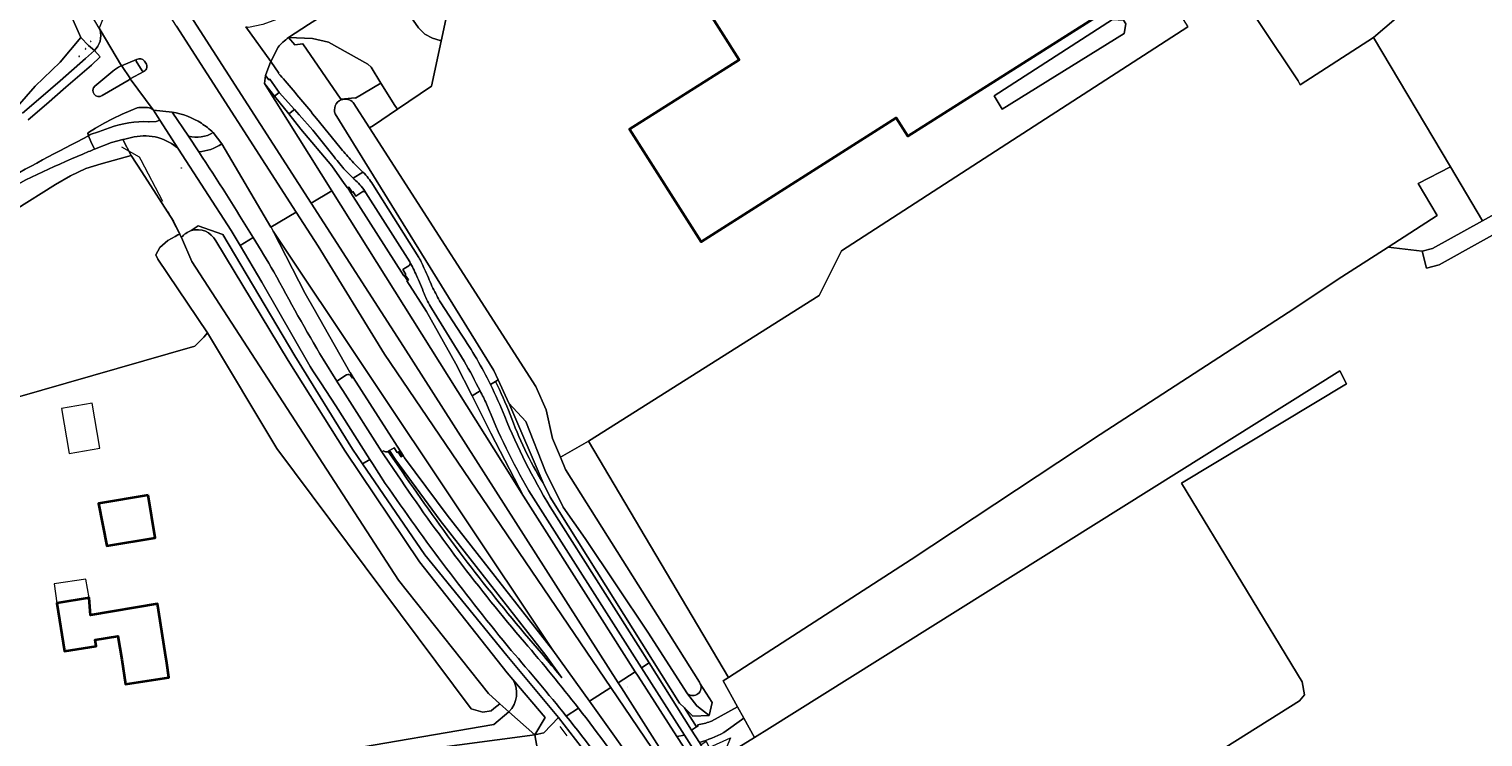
# Model space of a CAD drawing. Header units: metres. Extents: x 200176 to 205485, y 394066 to 399855.
# Tile 216 of 230: x 203246 to 203496, y 397768 to 397890. Entities that reach past the tile are written whole.
import ezdxf
from ezdxf.enums import TextEntityAlignment as Align

# ---------------------------------------------------------------- set-up
doc = ezdxf.new("R2010")
doc.units = ezdxf.units.M
doc.linetypes.add('IE-TERREINAFSCHEIDING', pattern=[10, 8, -2])
doc.layers.get('0').update_dxf_attribs({"lineweight": 25})
for name, color, linetype, lineweight in [('B-WE-GR-BEPLANTING_CULTUUR_BOSPLANTSOEN-GV', 90, 'Continuous', 18), ('B-WE-GR-BEPLANTING_CULTUUR_VASTE PLANTENVAK-GV', 90, 'Continuous', 18), ('B-WE-GR-BOOM-S', 90, 'Continuous', 25), ('B-WE-GR-BOS_GEMENGD-GV', 40, 'Continuous', 13), ('B-WE-GR-BOS_LOOF-GV', 40, 'Continuous', 13), ('B-WE-GR-BOUWLAND-GV', 80, 'Continuous', 13), ('B-WE-GR-GRAS-GV', 60, 'Continuous', 13), ('B-WE-GR-HOUTWAL-GV', 40, 'Continuous', 13), ('B-WE-IE-MEUBILAIR_WEGMEUBILAIR_VERKEERSBORD-S', 7, 'Continuous', 25), ('B-WE-IE-TERREINAFSCHEIDING-G', 210, 'IE-TERREINAFSCHEIDING', 18), ('B-WE-IE-TERREINAFSCHEIDING_KUNSTMATIG_HEKWERK-G', 20, 'IE-TERREINAFSCHEIDING-KUNSTMATIG', 18), ('B-WE-OG-BEBOUWING-GV', 7, 'Continuous', 35), ('B-WE-OG-BEBOUWING-T18', 10, 'Continuous', 18), ('B-WE-OG-BEBOUWING_LUIFEL-GV', 7, 'Continuous', 18), ('B-WE-OG-TERREIN_CULTUURSCHEIDING-GV', 7, 'Continuous', 18), ('B-WE-OG-TERREIN_ERF-GV', 7, 'Continuous', 18), ('B-WE-OG-TERREIN_ONBEGROEID-GV', 7, 'Continuous', 18), ('B-WE-OG-TOPOGRAFIE-T18', 10, 'Continuous', 18), ('B-WE-OG-WATER_GREPPEL-GV', 160, 'Continuous', 18), ('B-WE-OG-WEG-GV', 7, 'Continuous', 18), ('B-WE-VH-ONVERHARD-GV', 252, 'Continuous', 18), ('B-WE-VH-VERHARDING_ASFALT-GV', 252, 'Continuous', 18), ('B-WE-VH-VERHARDING_BETON-GV', 252, 'Continuous', 18), ('B-WE-VH-VERHARDING_BETONSTRAATSTEEN-GV', 252, 'Continuous', 18), ('B-WE-VH-VERHARDING_FUNDERING_ZAND-GV', 7, 'Continuous', 18), ('B-WE-VH-VERHARDING_GRASBETONSTEEN-GV', 70, 'Continuous', 18), ('B-WE-VH-VERHARDING_TEGEL-GV', 252, 'Continuous', 18)]:
    doc.layers.add(name, color=color, linetype=linetype, lineweight=lineweight)
doc.styles.add('NLCS-ISO-M20-T18', font='NLCS-ISO.ttf', dxfattribs={"height": 0.036})
doc.linetypes.add('IE-TERREINAFSCHEIDING-KUNSTMATIG', pattern='A,4,[82,NLCS.shx,S=0.75,R=90,X=0,Y=0],4,-2', length=10)

# ---------------------------------------------------------------- blocks, each defined once
blk = doc.blocks.new('SIE-WEG_VERKEERSBORD_INFORMATIE-SO')
at = {"linetype": 'ByBlock', "lineweight": 18}
h = blk.add_hatch(color=0, dxfattribs=at)
h.dxf.hatch_style = 1
h.paths.add_polyline_path([(0, 0), (-1, 0), (-1, 0), (0, 0), (0, -2), (0, -2)])
h = blk.add_hatch(color=0, dxfattribs=at)
h.dxf.hatch_style = 1
edge = h.paths.add_edge_path()
edge.add_arc((0, 1), 0.373, 0, 360)
at = {"color": 0, "linetype": 'ByBlock', "lineweight": 18}
for points in [[(-2, -2), (2, -2), (2, 2), (-2, 2)], [(0, 0), (-1, 0), (-1, 0), (0, 0), (0, -2), (0, -2)]]:
    blk.add_lwpolyline(points, close=True, dxfattribs=at)
blk.add_circle((0, 1), 0.373, dxfattribs=at)
blk = doc.blocks.new('SGR-BOOM_01-SO')
at = {"linetype": 'ByBlock', "lineweight": 18}
h = blk.add_hatch(color=0, dxfattribs=at)
h.dxf.hatch_style = 1
edge = h.paths.add_edge_path()
edge.add_arc((0, 0), 0.25, 0, 360)
at = {"color": 0, "linetype": 'ByBlock', "lineweight": 18}
for radius in [2, 0.25]:
    blk.add_circle((0, 0), radius, dxfattribs=at)

msp = doc.modelspace()

# ---------------------------------------------------------------- linework, layer by layer
at = {"layer": 'B-WE-GR-BEPLANTING_CULTUUR_BOSPLANTSOEN-GV', "flags": 128}
msp.add_lwpolyline([(203326.066, 397773.178), (203327.071, 397774.028), (203325.128, 397775.763), (203309.659, 397795.269), (203274.101, 397850.163), (203272.3, 397854.273), (203272.031, 397854.787), (203271.993, 397854.859), (203271.677, 397854.745), (203271.199, 397854.475), (203269.947, 397853.767), (203268.588, 397852.579), (203267.873, 397851.319), (203268.214, 397850.538), (203276.783, 397837.845), (203288.715, 397817.957), (203322.157, 397773.14), (203324.157, 397772.551), (203325.59, 397772.775)], close=True, dxfattribs=at)
at = {"layer": 'B-WE-GR-BEPLANTING_CULTUUR_VASTE PLANTENVAK-GV'}
for points in [[(203273.993, 397855.461, 0.151589), (203272.3, 397854.273)], [(203278.186, 397853.702, 0.3699313), (203273.993, 397855.461)], [(203329.32, 397778.177, -0.3443188), (203328.636, 397772.63)], [(203328.636, 397772.63, 0.3443188), (203329.32, 397778.177)]]:
    msp.add_lwpolyline(points, format="xyb", dxfattribs=at)
at = {"layer": 'B-WE-GR-BEPLANTING_CULTUUR_VASTE PLANTENVAK-GV', "flags": 128}
for points in [[(203272.3, 397854.273), (203274.101, 397850.163), (203309.659, 397795.269), (203325.128, 397775.763), (203327.071, 397774.028), (203328.636, 397772.63)], [(203329.32, 397778.177), (203328.35, 397779.314), (203313.277, 397798.452), (203300.455, 397817.515), (203290.648, 397833.1), (203278.186, 397853.702)], [(203333.081, 397768.66), (203334.88, 397771.659), (203329.32, 397778.177)], [(203328.636, 397772.63), (203333.081, 397768.66)]]:
    msp.add_lwpolyline(points, dxfattribs=at)
at = {"layer": 'B-WE-GR-BOS_GEMENGD-GV', "flags": 128}
msp.add_lwpolyline([(203556.278, 397887.22), (203488.678, 397849.577), (203486.503, 397849.002), (203485.736, 397851.902), (203479.885, 397852.628), (203471.955, 397847.523), (203462.705, 397841.38), (203430.369, 397820.34), (203397.839, 397798.836), (203366.419, 397778.563), (203365.493, 397777.965), (203367.966, 397773.482), (203369.055, 397771.509), (203370.866, 397768.219), (203373.468, 397769.842), (203471.615, 397831.332), (203472.746, 397829.089), (203444.375, 397811.971), (203465.105, 397777.784), (203465.514, 397775.551), (203464.641, 397774.54), (203393.704, 397729.878)], dxfattribs=at)
at = {"layer": 'B-WE-GR-BOS_LOOF-GV', "flags": 128}
msp.add_lwpolyline([(203531.644, 397920.74), (203534.76, 397922.568), (203532.381, 397926.181), (203490.46, 397898.056), (203483.628, 397894.053), (203477.364, 397888.711), (203490.603, 397866.443), (203496.124, 397857.157), (203551.382, 397887.927), (203553.744, 397893.46), (203546.25, 397904.617), (203537.861, 397917.976)], close=True, dxfattribs=at)
msp.add_lwpolyline([(203234.86, 397824.156), (203274.603, 397835.556), (203276.172, 397837.114), (203276.783, 397837.845), (203268.214, 397850.538), (203267.873, 397851.319), (203268.588, 397852.579), (203269.947, 397853.767), (203271.199, 397854.475), (203271.677, 397854.745), (203271.993, 397854.859), (203270.905, 397857.09), (203265.474, 397865.576), (203263.634, 397868.41), (203258.481, 397866.956), (203255.873, 397866.137), (203253.193, 397864.889), (203250.641, 397863.39), (203243.694, 397859.061)], dxfattribs=at)
at = {"layer": 'B-WE-GR-BOUWLAND-GV', "flags": 128}
msp.add_lwpolyline([(203098.306, 397898.467), (203102.533, 397874.405), (203105.051, 397858.595), (203106.294, 397844.443), (203107.173, 397823.637), (203108.844, 397800.727), (203178.033, 397818.326), (203178.074, 397818.467), (203179.91, 397822.943), (203182.689, 397826.866), (203186.037, 397830.98), (203189.713, 397835.339), (203194.801, 397839.916), (203201.112, 397844.931), (203208.758, 397850.378), (203218.853, 397857.62), (203228.758, 397864.602), (203236.675, 397870.601), (203244.033, 397876.785), (203247.138, 397880.326), (203251.432, 397884.467), (203255.012, 397888.722), (203253.155, 397892.836)], dxfattribs=at)
at = {"layer": 'B-WE-GR-GRAS-GV', "flags": 128}
for points in [[(203342.324, 397819.218), (203366.419, 397778.563), (203397.839, 397798.836), (203430.369, 397820.34), (203462.705, 397841.38), (203471.955, 397847.523), (203479.885, 397852.628), (203488.331, 397858.064), (203485.089, 397863.583), (203490.603, 397866.443), (203477.364, 397888.711), (203464.785, 397880.53), (203464.394, 397881.243), (203451.364, 397900.89), (203442.222, 397895.659), (203445.435, 397890.563), (203414.278, 397870.394), (203385.876, 397852.009), (203382.038, 397844.292)], [(203389.364, 397727.134), (203393.704, 397729.878), (203464.641, 397774.54), (203465.514, 397775.551), (203465.105, 397777.784), (203444.375, 397811.971), (203472.746, 397829.089), (203471.615, 397831.332), (203373.468, 397769.842), (203370.866, 397768.219), (203365.514, 397764.882), (203365.78, 397764.461), (203377.397, 397746.074), (203389.014, 397727.687), (203389.344, 397727.165)]]:
    msp.add_lwpolyline(points, close=True, dxfattribs=at)
at = {"layer": 'B-WE-GR-HOUTWAL-GV', "flags": 128}
for points in [[(203243.694, 397859.061), (203250.641, 397863.39), (203253.193, 397864.889), (203255.873, 397866.137), (203258.481, 397866.956), (203263.634, 397868.41), (203262.189, 397871.143), (203260.246, 397870.639), (203257.31, 397869.468)], [(203363.319, 397770.964), (203363.485, 397771.026), (203367.966, 397773.482), (203365.493, 397777.965), (203366.419, 397778.563), (203342.324, 397819.218), (203337.485, 397816.471), (203338.38, 397814.339), (203361.399, 397777.732), (203361.562, 397777.473)], [(203361.562, 397777.473), (203363.606, 397774.222), (203363.108, 397771.976), (203360.291, 397771.861), (203358.826, 397773.293), (203360.898, 397770.019), (203361.165, 397770.191), (203361.063, 397770.386)]]:
    msp.add_lwpolyline(points, dxfattribs=at)
at = {"layer": 'B-WE-GR-HOUTWAL-GV'}
for points in [[(203256.33, 397869.058, 0.0439007), (203225.863, 397853.106)], [(203257.31, 397869.468, -0.0017368), (203256.33, 397869.058)], [(203361.063, 397770.386, 0.0495713), (203363.319, 397770.964)]]:
    msp.add_lwpolyline(points, format="xyb", dxfattribs=at)
at = {"layer": 'B-WE-IE-TERREINAFSCHEIDING-G', "flags": 128}
for points in [[(203261.987, 397869.908), (203265.042, 397868.15)], [(203265.042, 397868.15), (203265.311, 397867.636)], [(203265.311, 397867.636), (203272.031, 397854.787)], [(203272.031, 397854.787), (203272.3, 397854.273)]]:
    msp.add_lwpolyline(points, dxfattribs=at)
at = {"layer": 'B-WE-IE-TERREINAFSCHEIDING_KUNSTMATIG_HEKWERK-G', "flags": 128}
for points in [[(203321.054, 397907.067), (203316.997, 397888.091)], [(203316.997, 397888.091), (203315.333, 397880.305), (203309.472, 397876.361)], [(203316.797, 397888.21), (203316.997, 397888.091)], [(203309.472, 397876.361), (203305.335, 397873.577)], [(203305.335, 397873.577), (203304.673, 397873.132)], [(203223.224, 397846.344), (203232.173, 397851.905), (203243.694, 397859.061), (203250.641, 397863.39), (203253.193, 397864.889), (203255.873, 397866.137), (203258.481, 397866.956), (203263.634, 397868.41)], [(203263.634, 397868.41), (203265.474, 397865.576), (203270.905, 397857.09)], [(203338.665, 397768.521), (203337.433, 397770.075)]]:
    msp.add_lwpolyline(points, dxfattribs=at)
at = {"layer": 'B-WE-OG-BEBOUWING-GV', "flags": 128}
for points in [[(203362.951, 397924.985), (203369.408, 397914.815), (203355.054, 397905.701), (203368.268, 397884.889), (203349.398, 397872.908), (203361.693, 397853.543), (203395.28, 397874.867), (203397.271, 397871.73), (203440.381, 397899.102), (203437.677, 397903.361), (203448.479, 397910.336), (203414.641, 397963.718), (203381.949, 397942.933), (203360.226, 397929.276)], [(203266.555, 397809.9), (203258.053, 397808.505), (203259.453, 397801.223), (203267.755, 397802.585)], [(203269.482, 397782.785), (203268.173, 397791.193), (203256.658, 397789.25), (203256.419, 397792.232), (203250.871, 397791.314), (203252.161, 397783.091), (203257.623, 397783.948), (203257.455, 397785.015), (203261.364, 397785.649), (203262.031, 397781.625), (203262.692, 397777.38), (203270.143, 397778.54), (203269.758, 397781.01)]]:
    msp.add_lwpolyline(points, close=True, dxfattribs=at)
at = {"layer": 'B-WE-OG-BEBOUWING_LUIFEL-GV', "flags": 128}
for points in [[(203252.976, 397817.118), (203258.247, 397818.032), (203256.909, 397825.75), (203251.638, 397824.836)], [(203256.419, 397792.232), (203255.835, 397795.468), (203250.38, 397794.668), (203250.871, 397791.314)]]:
    msp.add_lwpolyline(points, close=True, dxfattribs=at)
at = {"layer": 'B-WE-OG-TERREIN_CULTUURSCHEIDING-GV', "flags": 128}
for points in [[(203176.264, 398029.558), (203175.063, 398028.922), (203173.56, 398028.579), (203175.034, 398026.044), (203175.659, 398024.969), (203197.794, 397987.645), (203225.959, 397940.153), (203240.33, 397916.079), (203248.634, 397902.168), (203250.632, 397898.562), (203253.155, 397892.836), (203255.012, 397888.722), (203256.317, 397887.332), (203257.31, 397886.459)], [(203258.301, 397890), (203258.117, 397890.318), (203255.523, 397894.8), (203250.939, 397902.558), (203228.233, 397941.01), (203227.99, 397941.422), (203209.883, 397972.025)], [(203299.776, 397877.965), (203299.716, 397878.1), (203293.154, 397887.591), (203291.774, 397887.45), (203290.728, 397888.686)], [(203288.907, 397887.038), (203287.676, 397884.596), (203289.037, 397882.568), (203288.99, 397882.537)], [(203270.705, 397875.877), (203273.519, 397871.731)], [(203298.099, 397868.741), (203294.923, 397872.735), (203292.524, 397875.379), (203291.745, 397876.308), (203290.769, 397875.571), (203292.842, 397872.952)], [(203295.525, 397874.77), (203299.561, 397869.82)], [(203325.461, 397828.976), (203326.314, 397829.507), (203326.763, 397829.785), (203326.023, 397831.374), (203298.754, 397875.541)], [(203292.842, 397872.952), (203298.156, 397866.587), (203300.307, 397863.587), (203300.871, 397862.801), (203300.917, 397862.847), (203301.086, 397862.954), (203301.638, 397862.086), (203301.803, 397862.192), (203302.02, 397861.852), (203302.296, 397861.421), (203302.81, 397861.75), (203302.835, 397861.765), (203303.347, 397862.093)], [(203264.182, 397871.588), (203262.318, 397871.176), (203262.189, 397871.143), (203263.634, 397868.41), (203265.474, 397865.576), (203270.905, 397857.09), (203271.993, 397854.859), (203272.031, 397854.787)], [(203301.445, 397830.442), (203301.698, 397830.067), (203301.761, 397830.107), (203301.867, 397830.175), (203301.315, 397831.042), (203301.269, 397831.124), (203295.112, 397841.954), (203293.573, 397844.661), (203288.1, 397855.382), (203287.773, 397855.937), (203287.697, 397856.065), (203279.257, 397870.382)], [(203273.993, 397855.461), (203275.176, 397856.292), (203279.396, 397854.79), (203291.83, 397833.934), (203301.721, 397817.831), (203303.457, 397815.303), (203304.71, 397816.082), (203298.877, 397825.323), (203296.302, 397829.275), (203294.92, 397831.327), (203294.414, 397832.078), (203286.101, 397846.586), (203282.383, 397852.896), (203280.863, 397855.476), (203271.812, 397869.505)], [(203305.215, 397863.39), (203313.127, 397850.863)], [(203272.031, 397854.787), (203272.3, 397854.273)], [(203311.392, 397849.391), (203310.869, 397849.061), (203310.39, 397848.758), (203310.927, 397847.917), (203310.781, 397847.823), (203311.33, 397846.977), (203311.162, 397846.868), (203311.071, 397846.816), (203314.478, 397841.556), (203319.514, 397832.521), (203322.297, 397827.01), (203323.685, 397827.873)], [(203316.714, 397843.381), (203316.917, 397843.016), (203320.429, 397837.628)], [(203320.947, 397833.006), (203315.303, 397842.09)], [(203296.678, 397833.341), (203299.033, 397829.558), (203300.712, 397830.626)], [(203334.498, 397812.037), (203328.809, 397825.39), (203328.634, 397825.766), (203326.763, 397829.785), (203326.314, 397829.507)], [(203334.983, 397782.309), (203316.812, 397805.574), (203309.171, 397815.92), (203308.101, 397817.599), (203307.877, 397817.461), (203310.289, 397813.975)], [(203337.73, 397778.484), (203334.983, 397782.309)], [(203359.366, 397775.74), (203360.941, 397773.671), (203363.108, 397771.976), (203363.606, 397774.222), (203361.562, 397777.473)], [(203361.4, 397767.355), (203361.601, 397767.036), (203361.653, 397766.957), (203362.543, 397767.556), (203363.103, 397766.485), (203366.746, 397768.164), (203365.45, 397764.983), (203365.514, 397764.882), (203370.866, 397768.219), (203369.055, 397771.509), (203365.63, 397769.053)]]:
    msp.add_lwpolyline(points, dxfattribs=at)
at = {"layer": 'B-WE-OG-TERREIN_CULTUURSCHEIDING-GV'}
for points in [[(203257.31, 397886.459, 0.2713959), (203258.301, 397890)], [(203290.728, 397888.686, 0.0625566), (203288.907, 397887.038)], [(203288.99, 397882.537, -0.0024939), (203290.111, 397881.262)], [(203290.111, 397881.262, -0.010754), (203295.525, 397874.77)], [(203298.754, 397875.541, -0.4115303), (203299.776, 397877.965)], [(203275.73, 397873.934, 0.1016523), (203270.705, 397875.877)], [(203273.519, 397871.731, 0.2118624), (203277.748, 397872.341)], [(203277.748, 397872.341, 0.0484117), (203275.73, 397873.934)], [(203271.812, 397869.505, 0.2404662), (203264.182, 397871.588)], [(203279.257, 397870.382, -0.1204459), (203275.279, 397869.007)], [(203299.561, 397869.82, 0.0142258), (203301.385, 397867.708)], [(203275.279, 397869.007, -0.0089802), (203284.656, 397854.251)], [(203300.046, 397866.349, -0.0057251), (203298.099, 397868.741)], [(203301.385, 397867.708, 0.0156644), (203303.526, 397865.507)], [(203301.817, 397864.488, -0.0329482), (203300.046, 397866.349)], [(203303.526, 397865.507, -0.0646446), (203305.215, 397863.39)], [(203302.255, 397864.096, -0.0073399), (203301.817, 397864.488)], [(203304.031, 397861.96, 0.0813055), (203302.255, 397864.096)], [(203303.347, 397862.093, -0.4314618), (203304.031, 397861.96)], [(203272.3, 397854.273, -0.151589), (203273.993, 397855.461)], [(203284.656, 397854.251, -0.0034854), (203288.178, 397848.388)], [(203311.575, 397850.094, -0.3909776), (203311.392, 397849.391)], [(203312.752, 397847.736, 0.0149328), (203311.575, 397850.094)], [(203313.127, 397850.863, -0.0399642), (203314.117, 397848.818)], [(203288.178, 397848.388, 0.0123593), (203296.678, 397833.341)], [(203314.06, 397844.613, 0.0186527), (203312.752, 397847.736)], [(203314.117, 397848.818, -0.0161414), (203315.378, 397845.889)], [(203315.378, 397845.889, 0.0072451), (203316.714, 397843.381)], [(203315.303, 397842.09, -0.0488146), (203314.06, 397844.613)], [(203320.429, 397837.628, -0.0340754), (203325.461, 397828.976)], [(203323.685, 397827.873, 0.0103945), (203320.947, 397833.006)], [(203300.712, 397830.626, -0.382222), (203301.445, 397830.442)], [(203326.314, 397829.507, -0.0208443), (203328.841, 397823.823)], [(203328.841, 397823.823, 0.0508394), (203334.498, 397812.037)], [(203310.289, 397813.975, 0.0277007), (203332.064, 397785.253)], [(203332.064, 397785.253, -0.0076721), (203337.73, 397778.484)], [(203361.562, 397777.473, -0.8065535), (203359.366, 397775.74)], [(203365.63, 397769.053, -0.0479091), (203361.4, 397767.355)]]:
    msp.add_lwpolyline(points, format="xyb", dxfattribs=at)
at = {"layer": 'B-WE-OG-TERREIN_CULTUURSCHEIDING-GV', "flags": 128}
msp.add_lwpolyline([(203358.826, 397773.293), (203360.291, 397771.861), (203363.108, 397771.976), (203360.941, 397773.671), (203359.366, 397775.74), (203352.552, 397786.345), (203347.105, 397794.484), (203341.742, 397802.438), (203337.981, 397807.882), (203334.903, 397813.99), (203331.572, 397822.597), (203328.634, 397825.766), (203328.809, 397825.39), (203334.498, 397812.037), (203335.72, 397809.569), (203358.004, 397774.096)], close=True, dxfattribs=at)
at = {"layer": 'B-WE-OG-TERREIN_ERF-GV', "flags": 128}
for points in [[(203448.479, 397910.336), (203437.677, 397903.361), (203440.381, 397899.102), (203397.271, 397871.73), (203395.28, 397874.867), (203361.693, 397853.543), (203349.398, 397872.908), (203368.268, 397884.889), (203355.054, 397905.701), (203369.408, 397914.815), (203362.951, 397924.985), (203360.226, 397929.276), (203381.949, 397942.933), (203414.641, 397963.718)], [(203308.662, 397900.362), (203306.806, 397899.048), (203294.133, 397890.957), (203290.728, 397888.686), (203294.851, 397888.553), (203297.615, 397887.893), (203304.354, 397884.139), (203304.925, 397883.603), (203306.626, 397880.853), (203309.015, 397876.992), (203309.472, 397876.361), (203315.333, 397880.305), (203316.997, 397888.091), (203316.797, 397888.21), (203315.504, 397888.588), (203314.185, 397889.28), (203313.102, 397890.373), (203308.454, 397897.066), (203308.057, 397897.58), (203307.964, 397898.397)], [(203412.144, 397878.673), (203432.467, 397891.832), (203434.353, 397891.691), (203434.785, 397891.074), (203434.478, 397889.416), (203413.467, 397876.389)], [(203306.626, 397880.853), (203304.925, 397883.603), (203304.354, 397884.139), (203297.615, 397887.893), (203294.851, 397888.553), (203290.728, 397888.686), (203291.774, 397887.45), (203293.154, 397887.591), (203299.716, 397878.1), (203302.209, 397878.292), (203302.263, 397878.244)], [(203258.053, 397808.505), (203266.555, 397809.9), (203267.755, 397802.585), (203259.453, 397801.223)], [(203268.173, 397791.193), (203269.482, 397782.785), (203269.758, 397781.01), (203270.143, 397778.54), (203262.692, 397777.38), (203262.031, 397781.625), (203261.364, 397785.649), (203257.455, 397785.015), (203257.623, 397783.948), (203252.161, 397783.091), (203250.871, 397791.314), (203256.419, 397792.232), (203256.658, 397789.25)]]:
    msp.add_lwpolyline(points, close=True, dxfattribs=at)
for points in [[(203321.054, 397907.067), (203316.997, 397888.091), (203315.333, 397880.305), (203309.472, 397876.361), (203305.335, 397873.577), (203304.673, 397873.132), (203333.289, 397828.646), (203335.058, 397824.592), (203336.139, 397819.679), (203337.485, 397816.471), (203342.324, 397819.218), (203382.038, 397844.292), (203385.876, 397852.009), (203414.278, 397870.394), (203445.435, 397890.563)], [(203451.364, 397900.89), (203464.394, 397881.243), (203464.785, 397880.53), (203477.364, 397888.711), (203483.628, 397894.053)], [(203305.335, 397873.577), (203309.472, 397876.361), (203309.015, 397876.992), (203306.626, 397880.853), (203302.263, 397878.244), (203302.209, 397878.292), (203299.716, 397878.1), (203299.776, 397877.965)], [(203301.866, 397877.496), (203304.673, 397873.132), (203305.335, 397873.577)], [(203244.429, 397761.843), (203246.977, 397760.078), (203251.451, 397761.576), (203252.39, 397759.216), (203254.241, 397759.604), (203265.16, 397761.397), (203296.406, 397765.435), (203299.235, 397765.835), (203326.028, 397770.434), (203328.636, 397772.63), (203327.071, 397774.028), (203326.066, 397773.178), (203325.59, 397772.775), (203324.157, 397772.551), (203322.157, 397773.14), (203288.715, 397817.957), (203276.783, 397837.845), (203276.172, 397837.114), (203274.603, 397835.556), (203234.86, 397824.156)]]:
    msp.add_lwpolyline(points, dxfattribs=at)
at = {"layer": 'B-WE-OG-TERREIN_ERF-GV'}
msp.add_lwpolyline([(203299.776, 397877.965, -0.3153232), (203301.866, 397877.496)], format="xyb", dxfattribs=at)
at = {"layer": 'B-WE-OG-TERREIN_ONBEGROEID-GV', "flags": 128}
msp.add_lwpolyline([(203490.603, 397866.443), (203485.089, 397863.583), (203488.331, 397858.064), (203479.885, 397852.628), (203485.736, 397851.902), (203487.547, 397852.381), (203496.124, 397857.157)], close=True, dxfattribs=at)
at = {"layer": 'B-WE-OG-WATER_GREPPEL-GV', "flags": 128}
msp.add_lwpolyline([(203413.467, 397876.389), (203434.478, 397889.416), (203434.785, 397891.074), (203434.353, 397891.691), (203432.467, 397891.832), (203412.144, 397878.673)], close=True, dxfattribs=at)
at = {"layer": 'B-WE-OG-WATER_GREPPEL-GV'}
for points in [[(203299.776, 397877.965, 0.4115303), (203298.754, 397875.541)], [(203301.866, 397877.496, 0.3153232), (203299.776, 397877.965)], [(203359.366, 397775.74, 0.8065535), (203361.562, 397777.473)]]:
    msp.add_lwpolyline(points, format="xyb", dxfattribs=at)
at = {"layer": 'B-WE-OG-WATER_GREPPEL-GV', "flags": 128}
for points in [[(203361.562, 397777.473), (203361.399, 397777.732), (203338.38, 397814.339), (203337.485, 397816.471), (203336.139, 397819.679), (203335.058, 397824.592), (203333.289, 397828.646), (203304.673, 397873.132), (203301.866, 397877.496)], [(203298.754, 397875.541), (203326.023, 397831.374), (203326.763, 397829.785), (203328.634, 397825.766)], [(203328.634, 397825.766), (203331.572, 397822.597), (203334.903, 397813.99), (203337.981, 397807.882), (203341.742, 397802.438), (203347.105, 397794.484), (203352.552, 397786.345), (203359.366, 397775.74)]]:
    msp.add_lwpolyline(points, dxfattribs=at)
at = {"layer": 'B-WE-OG-WEG-GV', "flags": 128}
for points in [[(203319.378, 397907.949), (203308.662, 397900.362), (203307.964, 397898.397), (203308.057, 397897.58), (203308.454, 397897.066), (203313.102, 397890.373), (203314.185, 397889.28), (203315.504, 397888.588), (203316.797, 397888.21), (203316.997, 397888.091), (203321.054, 397907.067), (203357.243, 397929.73), (203358.535, 397930.505), (203440.791, 397983.095), (203447.328, 397987.181), (203477.081, 398005.529), (203481.688, 398004.766), (203516.47, 397951.224), (203516.84, 397951.104), (203528.575, 397931.917), (203530.898, 397934.428), (203526.373, 397941.767), (203485.662, 398005.991)], [(203244.968, 397875.707), (203248.082, 397878.35), (203251.412, 397881.266), (203255.814, 397885.088), (203257.31, 397886.459), (203256.317, 397887.332), (203255.012, 397888.722), (203251.432, 397884.467), (203247.138, 397880.326), (203244.033, 397876.785)], [(203264.685, 397876.601), (203263.562, 397876.167), (203262.072, 397875.503), (203260.435, 397874.686), (203258.977, 397873.947), (203257.534, 397873.114), (203256.29, 397872.348), (203256.179, 397872.159), (203256.332, 397871.778), (203256.606, 397872.002), (203258.049, 397872.484), (203259.911, 397873.141)], [(203266.654, 397874.215), (203266.741, 397874.216), (203267.922, 397874.269), (203268.577, 397874.468), (203267.462, 397876.185), (203267.422, 397876.246)], [(203267.422, 397876.246), (203267.035, 397876.547)], [(203299.697, 397763.017), (203301.551, 397764.502), (203333.081, 397768.66), (203328.636, 397772.63), (203326.028, 397770.434), (203299.235, 397765.835), (203296.406, 397765.435), (203265.16, 397761.397), (203254.241, 397759.604), (203252.39, 397759.216)]]:
    msp.add_lwpolyline(points, dxfattribs=at)
at = {"layer": 'B-WE-OG-WEG-GV'}
for points in [[(203267.035, 397876.547, 0.077445), (203264.685, 397876.601)], [(203259.911, 397873.141, -0.0966733), (203266.654, 397874.215)]]:
    msp.add_lwpolyline(points, format="xyb", dxfattribs=at)
at = {"layer": 'B-WE-VH-ONVERHARD-GV', "flags": 128}
for points in [[(203278.186, 397853.702), (203290.648, 397833.1), (203300.455, 397817.515), (203313.277, 397798.452), (203328.35, 397779.314), (203329.32, 397778.177), (203334.88, 397771.659), (203333.081, 397768.66), (203334.634, 397768.991), (203337.193, 397771.632), (203328.27, 397782.304), (203314.19, 397799.665), (203303.457, 397815.303), (203301.721, 397817.831), (203291.83, 397833.934), (203279.396, 397854.79), (203275.176, 397856.292), (203273.993, 397855.461)], [(203323.685, 397827.873), (203322.297, 397827.01), (203325.549, 397820.57), (203331.133, 397809.739), (203344.284, 397789.119), (203350.383, 397779.521), (203350.868, 397778.758), (203357.54, 397768.391), (203358.828, 397768.602), (203351.446, 397780.201), (203332.051, 397810.675)], [(203326.314, 397829.507), (203325.461, 397828.976)], [(203307.126, 397817.565), (203306.761, 397817.356), (203307.088, 397816.838), (203309.46, 397813.416)], [(203310.289, 397813.975), (203307.877, 397817.461), (203307.856, 397817.448)], [(203376.973, 397723.798), (203375.18, 397726.599), (203369.682, 397735.401), (203359.023, 397751.196), (203346.485, 397768.867), (203342.472, 397774.453), (203336.165, 397783.232), (203318.005, 397806.483), (203310.664, 397816.368), (203310.436, 397816.726), (203310.256, 397816.611), (203310.086, 397816.505), (203309.563, 397817.341), (203309.408, 397817.243), (203308.88, 397818.077), (203308.101, 397817.599), (203309.171, 397815.92), (203316.812, 397805.574), (203334.983, 397782.309), (203337.73, 397778.484)], [(203307.366, 397811.937), (203305.172, 397815.35), (203304.71, 397816.082), (203303.457, 397815.303), (203314.19, 397799.665), (203328.27, 397782.304), (203337.193, 397771.632), (203342.992, 397764.059), (203348.731, 397756.954), (203359.113, 397740.874), (203371.326, 397722.231)], [(203335.718, 397807.943), (203352.745, 397781.033), (203360.057, 397769.477), (203360.898, 397770.019), (203358.826, 397773.293), (203358.004, 397774.096), (203335.72, 397809.569), (203334.498, 397812.037)]]:
    msp.add_lwpolyline(points, dxfattribs=at)
at = {"layer": 'B-WE-VH-ONVERHARD-GV'}
for points in [[(203273.993, 397855.461, -0.3699313), (203278.186, 397853.702)], [(203324.783, 397825.661, 0.0047074), (203323.685, 397827.873)], [(203325.461, 397828.976, -0.0205418), (203327.911, 397823.455)], [(203328.841, 397823.823, 0.0208443), (203326.314, 397829.507)], [(203332.051, 397810.675, -0.0373789), (203324.783, 397825.661)], [(203327.911, 397823.455, 0.0391441), (203335.718, 397807.943)], [(203334.498, 397812.037, -0.0508394), (203328.841, 397823.823)], [(203307.694, 397817.381, -0.2881517), (203307.126, 397817.565)], [(203307.856, 397817.448, -0.0921486), (203307.694, 397817.381)], [(203309.46, 397813.416, 0.0277155), (203331.302, 397784.606)], [(203332.064, 397785.253, -0.0277007), (203310.289, 397813.975)], [(203329.049, 397783.169, -0.0215855), (203307.366, 397811.937)], [(203337.73, 397778.484, 0.0076721), (203332.064, 397785.253)], [(203338.48, 397771.896, 0.0109153), (203329.049, 397783.169)], [(203331.302, 397784.606, -0.0126867), (203340.606, 397773.258)], [(203340.606, 397773.258, -0.0294542), (203359.839, 397745.284)], [(203358.422, 397744.178, 0.0255129), (203338.48, 397771.896)]]:
    msp.add_lwpolyline(points, format="xyb", dxfattribs=at)
at = {"layer": 'B-WE-VH-VERHARDING_ASFALT-GV', "flags": 128}
for points in [[(203473.655, 398009.784), (203450.047, 397994.748), (203434.348, 397984.64), (203430.638, 397982.357), (203426.639, 397980.087), (203420.148, 397975.978), (203404.506, 397965.754), (203397.234, 397961.031), (203384.717, 397952.997), (203383.608, 397952.285), (203369.217, 397943.421), (203355.857, 397935.352), (203342.854, 397927.364), (203327.194, 397916.736), (203312.774, 397907.01), (203300.832, 397899.3), (203292.229, 397893.972), (203288.629, 397891.815), (203286.288, 397890.935), (203283.841, 397890.415), (203283.398, 397890.558), (203287.676, 397884.596), (203288.907, 397887.038)], [(203277.748, 397872.341), (203279.257, 397870.382), (203287.697, 397856.065), (203292.027, 397858.648), (203271.438, 397890.629), (203263.68, 397902.679), (203237.465, 397946.5), (203234.15, 397944.528), (203235.593, 397942.058), (203246.291, 397924.042), (203258.272, 397903.599), (203258.531, 397902.738), (203258.585, 397902.558), (203259.669, 397900.408)], [(203290.728, 397888.686), (203294.133, 397890.957), (203306.806, 397899.048)], [(203271.163, 397896.684), (203294.631, 397860.202), (203298.183, 397862.32), (203286.603, 397880.799), (203286.782, 397882.173), (203287.519, 397884.172), (203287.676, 397884.596), (203283.398, 397890.558)], [(203271.438, 397890.629), (203292.027, 397858.648), (203295.803, 397852.783), (203307.243, 397834.21), (203346.143, 397776.805), (203355.548, 397762.925), (203368.429, 397744.556), (203347.983, 397776.739), (203347.42, 397777.623), (203310.526, 397835.493), (203294.631, 397860.202), (203271.163, 397896.684)], [(203259.396, 397893.38), (203259.317, 397893.269), (203258.117, 397890.318), (203258.301, 397890), (203261.989, 397883.847), (203264.58, 397884.896)], [(203262.012, 397883.809), (203261.989, 397883.847), (203258.301, 397890)], [(203245.92, 397874.548), (203249.061, 397877.214), (203252.398, 397880.135), (203256.813, 397883.969), (203258.323, 397885.353), (203257.31, 397886.459), (203255.814, 397885.088), (203251.412, 397881.266), (203248.082, 397878.35), (203244.968, 397875.707)], [(203257.31, 397886.459), (203258.323, 397885.353), (203256.813, 397883.969), (203252.398, 397880.135), (203249.061, 397877.214), (203245.92, 397874.548)], [(203264.58, 397884.896), (203261.989, 397883.847), (203262.012, 397883.809)], [(203257.411, 397880.334), (203260.488, 397882.889)], [(203262.105, 397883.712), (203263.401, 397881.747)], [(203263.413, 397881.652), (203263.455, 397881.594), (203265.805, 397882.86)], [(203265.805, 397882.86), (203263.455, 397881.594), (203267.422, 397876.246), (203267.462, 397876.185), (203270.705, 397875.877)], [(203265.558, 397882.983), (203264.53, 397884.62)], [(203265.939, 397884.641), (203266.184, 397884.27)], [(203288.99, 397882.537), (203289.037, 397882.568), (203287.676, 397884.596), (203287.519, 397884.172), (203286.782, 397882.173)], [(203263.291, 397881.407), (203258.675, 397878.702)], [(203267.035, 397876.547), (203267.422, 397876.246), (203263.455, 397881.594), (203263.413, 397881.652)], [(203286.782, 397882.173), (203287.358, 397881.443), (203287.481, 397881.526), (203289.132, 397879.254), (203291.745, 397876.308), (203292.524, 397875.379), (203294.923, 397872.735), (203298.099, 397868.741)], [(203256.332, 397871.778), (203256.179, 397872.159), (203256.29, 397872.348), (203257.534, 397873.114), (203258.977, 397873.947), (203260.435, 397874.686), (203262.072, 397875.503), (203263.562, 397876.167), (203264.685, 397876.601)], [(203275.279, 397869.007), (203273.519, 397871.731), (203270.705, 397875.877), (203267.462, 397876.185), (203268.577, 397874.468), (203271.812, 397869.505), (203280.863, 397855.476), (203282.383, 397852.896), (203284.656, 397854.251)], [(203299.561, 397869.82), (203295.525, 397874.77)], [(203259.911, 397873.141), (203258.049, 397872.484), (203256.606, 397872.002), (203256.332, 397871.778), (203256.684, 397870.83), (203257.31, 397869.468), (203260.246, 397870.639), (203262.189, 397871.143), (203262.318, 397871.176), (203264.182, 397871.588)], [(203271.812, 397869.505), (203268.577, 397874.468), (203267.922, 397874.269), (203266.741, 397874.216), (203266.654, 397874.215)], [(203257.31, 397869.468), (203256.684, 397870.83), (203256.332, 397871.778)], [(203303.526, 397865.507), (203301.817, 397864.488)], [(203301.817, 397864.488), (203303.526, 397865.507)], [(203313.127, 397850.863), (203305.215, 397863.39)], [(203304.031, 397861.96), (203311.575, 397850.094)], [(203284.656, 397854.251), (203282.383, 397852.896), (203286.101, 397846.586), (203294.414, 397832.078), (203294.92, 397831.327), (203296.302, 397829.275), (203298.877, 397825.323), (203304.71, 397816.082), (203305.172, 397815.35), (203307.366, 397811.937)], [(203320.429, 397837.628), (203316.917, 397843.016), (203316.714, 397843.381)], [(203315.303, 397842.09), (203320.947, 397833.006)], [(203300.089, 397827.915), (203299.107, 397829.439), (203299.033, 397829.558), (203296.678, 397833.341)], [(203309.46, 397813.416), (203307.088, 397816.838), (203306.761, 397817.356), (203300.089, 397827.915)], [(203332.051, 397810.675), (203351.446, 397780.201), (203352.745, 397781.033), (203335.718, 397807.943)], [(203338.48, 397771.896), (203340.606, 397773.258)], [(203340.606, 397773.258), (203338.48, 397771.896)]]:
    msp.add_lwpolyline(points, dxfattribs=at)
at = {"layer": 'B-WE-VH-VERHARDING_ASFALT-GV'}
for points in [[(203258.301, 397890, -0.2713959), (203257.31, 397886.459)], [(203288.907, 397887.038, -0.0625566), (203290.728, 397888.686)], [(203264.53, 397884.62, -0.4853326), (203264.58, 397884.896)], [(203264.58, 397884.896, -0.4039717), (203265.939, 397884.641)], [(203260.488, 397882.889, -0.0301326), (203261.783, 397883.784)], [(203261.783, 397883.784, -0.3010605), (203262.012, 397883.809)], [(203262.012, 397883.809, -0.1578265), (203262.105, 397883.712)], [(203265.805, 397882.86, -0.4327409), (203265.558, 397882.983)], [(203265.879, 397882.91, -0.1118389), (203265.805, 397882.86)], [(203266.184, 397884.27, -0.4463033), (203265.879, 397882.91)], [(203290.111, 397881.262, 0.0024939), (203288.99, 397882.537)], [(203258.675, 397878.702, -0.9261566), (203257.411, 397880.334)], [(203263.413, 397881.652, -0.2205877), (203263.291, 397881.407)], [(203263.401, 397881.747, -0.0634751), (203263.413, 397881.652)], [(203295.525, 397874.77, 0.010754), (203290.111, 397881.262)], [(203264.685, 397876.601, -0.077445), (203267.035, 397876.547)], [(203270.705, 397875.877, -0.1016523), (203275.73, 397873.934)], [(203266.654, 397874.215, 0.0966733), (203259.911, 397873.141)], [(203275.73, 397873.934, -0.0484117), (203277.748, 397872.341)], [(203256.332, 397871.778, 0.0171816), (203225.008, 397854.338)], [(203225.008, 397854.338, -0.0171816), (203256.332, 397871.778)], [(203264.182, 397871.588, -0.2404662), (203271.812, 397869.505)], [(203301.385, 397867.708, -0.0142258), (203299.561, 397869.82)], [(203225.863, 397853.106, -0.0439007), (203256.33, 397869.058)], [(203256.33, 397869.058, 0.0017368), (203257.31, 397869.468)], [(203284.656, 397854.251, 0.0089802), (203275.279, 397869.007)], [(203298.099, 397868.741, 0.0057251), (203300.046, 397866.349)], [(203303.526, 397865.507, -0.0156644), (203301.385, 397867.708)], [(203300.046, 397866.349, 0.0329482), (203301.817, 397864.488)], [(203305.215, 397863.39, 0.0646446), (203303.526, 397865.507)], [(203301.817, 397864.488, 0.0073399), (203302.255, 397864.096)], [(203302.255, 397864.096, -0.0813055), (203304.031, 397861.96)], [(203288.178, 397848.388, 0.0034854), (203284.656, 397854.251)], [(203311.575, 397850.094, -0.0149328), (203312.752, 397847.736)], [(203314.117, 397848.818, 0.0399642), (203313.127, 397850.863)], [(203296.678, 397833.341, -0.0123593), (203288.178, 397848.388)], [(203312.752, 397847.736, -0.0186527), (203314.06, 397844.613)], [(203315.378, 397845.889, 0.0161414), (203314.117, 397848.818)], [(203316.714, 397843.381, -0.0072451), (203315.378, 397845.889)], [(203314.06, 397844.613, 0.0488146), (203315.303, 397842.09)], [(203325.461, 397828.976, 0.0340754), (203320.429, 397837.628)], [(203320.947, 397833.006, -0.0103945), (203323.685, 397827.873)], [(203323.685, 397827.873, -0.0047074), (203324.783, 397825.661)], [(203327.911, 397823.455, 0.0205418), (203325.461, 397828.976)], [(203324.783, 397825.661, 0.0373789), (203332.051, 397810.675)], [(203335.718, 397807.943, -0.0391441), (203327.911, 397823.455)], [(203331.302, 397784.606, -0.0277155), (203309.46, 397813.416)], [(203307.366, 397811.937, 0.0215855), (203329.049, 397783.169)], [(203329.049, 397783.169, -0.0109153), (203338.48, 397771.896)], [(203340.606, 397773.258, 0.0126867), (203331.302, 397784.606)], [(203359.839, 397745.284, 0.0294542), (203340.606, 397773.258)], [(203338.48, 397771.896, -0.0255129), (203358.422, 397744.178)]]:
    msp.add_lwpolyline(points, format="xyb", dxfattribs=at)
at = {"layer": 'B-WE-VH-VERHARDING_ASFALT-GV', "flags": 128}
for points in [[(203288.291, 397878.621), (203286.603, 397880.799), (203298.183, 397862.32), (203327.571, 397815.424), (203331.133, 397809.739), (203325.549, 397820.57), (203322.297, 397827.01), (203319.514, 397832.521), (203314.478, 397841.556), (203311.071, 397846.816), (203311.162, 397846.868), (203310.613, 397847.716), (203310.565, 397847.685), (203301.441, 397861.96), (203300.917, 397862.847), (203300.871, 397862.801), (203300.307, 397863.587), (203298.156, 397866.587), (203292.842, 397872.952), (203290.769, 397875.571)], [(203298.183, 397862.32), (203294.631, 397860.202), (203310.526, 397835.493), (203347.42, 397777.623), (203350.383, 397779.521), (203344.284, 397789.119), (203331.133, 397809.739), (203327.571, 397815.424)], [(203288.1, 397855.382), (203336.165, 397783.232), (203342.472, 397774.453), (203346.143, 397776.805), (203307.243, 397834.21), (203295.803, 397852.783), (203292.027, 397858.648), (203287.697, 397856.065), (203287.773, 397855.937)], [(203310.664, 397816.368), (203318.005, 397806.483), (203336.165, 397783.232), (203288.1, 397855.382), (203293.573, 397844.661), (203295.112, 397841.954), (203301.269, 397831.124), (203301.315, 397831.042), (203301.867, 397830.175), (203310.436, 397816.726)], [(203379.542, 397739.386), (203361.669, 397766.932), (203361.653, 397766.957), (203361.601, 397767.036), (203361.4, 397767.355), (203360.057, 397769.477), (203352.745, 397781.033), (203351.446, 397780.201), (203358.828, 397768.602), (203360.328, 397766.244), (203377.96, 397738.455), (203389.964, 397719.335), (203401.517, 397701.198), (203405.123, 397695.519), (203406.528, 397696.446), (203406.694, 397696.554), (203391.583, 397720.35)], [(203401.291, 397692.994), (203404.129, 397694.864), (203399.145, 397702.704), (203386.296, 397722.962), (203382.895, 397728.269), (203372.328, 397744.968), (203359.824, 397764.842), (203359.703, 397765.03), (203357.54, 397768.391), (203350.868, 397778.758), (203350.383, 397779.521), (203347.42, 397777.623), (203347.983, 397776.739), (203368.429, 397744.556), (203384.31, 397719.677)], [(203398.085, 397690.881), (203401.291, 397692.994), (203384.31, 397719.677), (203368.429, 397744.556), (203355.548, 397762.925), (203346.143, 397776.805), (203342.472, 397774.453), (203346.485, 397768.867), (203359.023, 397751.196), (203369.682, 397735.401), (203375.18, 397726.599), (203376.973, 397723.798), (203379.898, 397719.094), (203380.521, 397718.342), (203383.327, 397713.941), (203393.033, 397698.831)]]:
    msp.add_lwpolyline(points, close=True, dxfattribs=at)
at = {"layer": 'B-WE-VH-VERHARDING_BETON-GV', "flags": 128}
for points in [[(203300.917, 397862.847), (203301.441, 397861.96), (203301.638, 397862.086), (203301.086, 397862.954)], [(203311.162, 397846.868), (203311.33, 397846.977), (203310.781, 397847.823), (203310.613, 397847.716)], [(203309.772, 397817.473), (203309.563, 397817.341), (203310.086, 397816.505), (203310.256, 397816.611)]]:
    msp.add_lwpolyline(points, close=True, dxfattribs=at)
at = {"layer": 'B-WE-VH-VERHARDING_BETONSTRAATSTEEN-GV'}
for points in [[(203264.58, 397884.896, 0.4853326), (203264.53, 397884.62)], [(203265.939, 397884.641, 0.4039717), (203264.58, 397884.896)], [(203261.783, 397883.784, 0.0301326), (203260.488, 397882.889)], [(203262.012, 397883.809, 0.3010605), (203261.783, 397883.784)], [(203262.105, 397883.712, 0.1578265), (203262.012, 397883.809)], [(203265.558, 397882.983, 0.4327409), (203265.805, 397882.86)], [(203265.805, 397882.86, 0.1118389), (203265.879, 397882.91)], [(203265.879, 397882.91, 0.4463033), (203266.184, 397884.27)], [(203257.411, 397880.334, 0.9261566), (203258.675, 397878.702)], [(203263.291, 397881.407, 0.2205877), (203263.413, 397881.652)], [(203263.413, 397881.652, 0.0634751), (203263.401, 397881.747)], [(203277.748, 397872.341, -0.2118624), (203273.519, 397871.731)], [(203275.279, 397869.007, 0.1204459), (203279.257, 397870.382)]]:
    msp.add_lwpolyline(points, format="xyb", dxfattribs=at)
at = {"layer": 'B-WE-VH-VERHARDING_BETONSTRAATSTEEN-GV', "flags": 128}
for points in [[(203260.488, 397882.889), (203257.411, 397880.334)], [(203263.401, 397881.747), (203262.105, 397883.712)], [(203264.53, 397884.62), (203265.558, 397882.983)], [(203266.184, 397884.27), (203265.939, 397884.641)], [(203258.675, 397878.702), (203263.291, 397881.407)], [(203279.257, 397870.382), (203277.748, 397872.341)], [(203273.519, 397871.731), (203275.279, 397869.007)]]:
    msp.add_lwpolyline(points, dxfattribs=at)
for points in [[(203288.291, 397878.621), (203290.769, 397875.571), (203291.745, 397876.308), (203289.132, 397879.254)], [(203357.54, 397768.391), (203359.703, 397765.03), (203360.328, 397766.244), (203358.828, 397768.602)]]:
    msp.add_lwpolyline(points, close=True, dxfattribs=at)
at = {"layer": 'B-WE-VH-VERHARDING_FUNDERING_ZAND-GV', "flags": 128}
for points in [[(203485.736, 397851.902), (203486.503, 397849.002), (203488.678, 397849.577), (203556.278, 397887.22), (203559.583, 397889.06), (203557.986, 397891.604), (203551.382, 397887.927), (203496.124, 397857.157), (203487.547, 397852.381)], [(203299.697, 397763.017), (203303.431, 397761.313), (203305.212, 397762.395), (203333.53, 397766.09), (203333.081, 397768.66), (203301.551, 397764.502)]]:
    msp.add_lwpolyline(points, close=True, dxfattribs=at)
for points in [[(203365.63, 397769.053), (203369.055, 397771.509), (203367.966, 397773.482), (203363.485, 397771.026), (203363.319, 397770.964)], [(203337.884, 397765.77), (203339.079, 397765.897), (203339.538, 397765.849), (203339.4, 397766.009), (203340.503, 397765.944), (203342.992, 397764.059), (203337.193, 397771.632), (203334.634, 397768.991), (203333.081, 397768.66), (203333.53, 397766.09), (203335.061, 397766.287)], [(203361.063, 397770.386), (203361.165, 397770.191), (203360.898, 397770.019), (203360.057, 397769.477), (203361.4, 397767.355)]]:
    msp.add_lwpolyline(points, dxfattribs=at)
at = {"layer": 'B-WE-VH-VERHARDING_FUNDERING_ZAND-GV'}
for points in [[(203363.319, 397770.964, -0.0495713), (203361.063, 397770.386)], [(203361.4, 397767.355, 0.0479091), (203365.63, 397769.053)]]:
    msp.add_lwpolyline(points, format="xyb", dxfattribs=at)
at = {"layer": 'B-WE-VH-VERHARDING_GRASBETONSTEEN-GV', "flags": 128}
msp.add_lwpolyline([(203286.603, 397880.799), (203288.291, 397878.621), (203289.132, 397879.254), (203287.481, 397881.526), (203287.358, 397881.443), (203286.782, 397882.173)], close=True, dxfattribs=at)
at = {"layer": 'B-WE-VH-VERHARDING_TEGEL-GV', "flags": 128}
for points in [[(203302.296, 397861.421), (203302.02, 397861.852), (203301.803, 397862.192), (203301.638, 397862.086), (203301.441, 397861.96), (203310.565, 397847.685), (203310.613, 397847.716), (203310.781, 397847.823), (203310.927, 397847.917), (203310.39, 397848.758), (203310.869, 397849.061), (203311.392, 397849.391)], [(203303.347, 397862.093), (203302.835, 397861.765), (203302.81, 397861.75), (203302.296, 397861.421)], [(203311.575, 397850.094), (203304.031, 397861.96)], [(203300.712, 397830.626), (203299.033, 397829.558), (203299.107, 397829.439), (203300.089, 397827.915), (203306.761, 397817.356), (203307.126, 397817.565)], [(203310.436, 397816.726), (203301.867, 397830.175), (203301.761, 397830.107), (203301.698, 397830.067), (203301.445, 397830.442)], [(203307.856, 397817.448), (203307.877, 397817.461), (203308.101, 397817.599), (203308.88, 397818.077), (203309.408, 397817.243), (203309.563, 397817.341), (203309.772, 397817.473), (203310.256, 397816.611), (203310.436, 397816.726)]]:
    msp.add_lwpolyline(points, dxfattribs=at)
at = {"layer": 'B-WE-VH-VERHARDING_TEGEL-GV'}
for points in [[(203304.031, 397861.96, 0.4314618), (203303.347, 397862.093)], [(203311.392, 397849.391, 0.3909776), (203311.575, 397850.094)], [(203301.445, 397830.442, 0.382222), (203300.712, 397830.626)], [(203307.126, 397817.565, 0.2881517), (203307.694, 397817.381)], [(203307.694, 397817.381, 0.0921486), (203307.856, 397817.448)]]:
    msp.add_lwpolyline(points, format="xyb", dxfattribs=at)

# ---------------------------------------------------------------- block references
at = {"layer": 'B-WE-GR-BOOM-S', "xscale": 0.02, "yscale": 0.02, "zscale": 0.02}
msp.add_blockref('SGR-BOOM_01-SO', (203272.27, 397866.245), dxfattribs=at)
at = {"layer": 'B-WE-IE-MEUBILAIR_WEGMEUBILAIR_VERKEERSBORD-S', "xscale": 0.02, "yscale": 0.02, "zscale": 0.02}
for p in [(203256.684, 397888.051), (203254.691, 397885.472), (203255.807, 397886.756)]:
    msp.add_blockref('SIE-WEG_VERKEERSBORD_INFORMATIE-SO', p, dxfattribs=at)

# ---------------------------------------------------------------- texts
at = {"layer": 'B-WE-OG-BEBOUWING-T18', "style": 'NLCS-ISO-M20-T18'}
msp.add_text('11', height=0.036, rotation=8.9, dxfattribs=at).set_placement((203265.456, 397781.858), align=Align.MIDDLE)
at = {"layer": 'B-WE-OG-TOPOGRAFIE-T18', "style": 'NLCS-ISO-M20-T18'}
msp.add_text('Bosserheide', height=0.036, rotation=302.5, dxfattribs=at).set_placement((203349.04, 397776.84), align=Align.MIDDLE)

doc.saveas('drawing.dxf')
